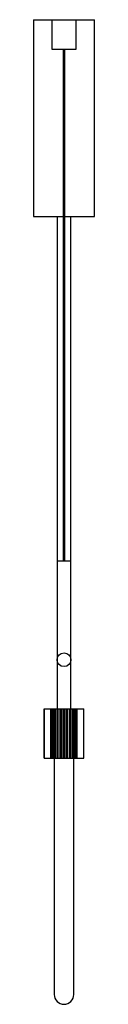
# Paper-space layout '_Derecha' of a CAD drawing. Header units: millimetres. Extents: x -31 to 31, y -800 to 200.
import ezdxf

# ---------------------------------------------------------------- set-up
doc = ezdxf.new("R2010")
doc.units = ezdxf.units.MM

psp = doc.layouts.new('_Derecha')

# ---------------------------------------------------------------- linework, layer by layer
at = {"color": 7, "linetype": 'Continuous', "lineweight": 25}
for p, q in [((-12.5, 200), (-12.5, 170)), ((12.5, 170), (12.5, 200)), ((-31, 200), (-31, 0)), ((-31, 200), (31, 200)), ((31, 0), (31, 200)), ((-12.5, 170), (12.5, 170)), ((-1, 170), (-1, -350)), ((1, -350), (1, 170)), ((-31, 0), (-1, 0)), ((-7, 0), (-7, -500)), ((1, 0), (31, 0)), ((7, -500), (7, 0)), ((7, -350), (-7, -350)), ((-20.2, -500), (-20.2, -550)), ((-20.2, -550), (-20.2, -500)), ((-20.2, -500), (20.2, -500)), ((-19.8, -550), (-19.8, -500)), ((-13.5, -550), (-13.5, -500)), ((-13.4, -550), (-13.4, -500)), ((-13.1, -550), (-13.1, -500)), ((-12.6, -550), (-12.6, -500)), ((-11.8, -550), (-11.8, -500)), ((-11, -550), (-11, -500)), ((-9.8, -550), (-9.8, -500)), ((-9, -500), (-9, -550)), ((-8.7, -550), (-8.7, -500)), ((-7.1, -550), (-7.1, -500)), ((-6.5, -500), (-6.5, -550)), ((-5.9, -550), (-5.9, -500)), ((-4, -550), (-4, -500)), ((-3.7, -500), (-3.7, -550)), ((-2.7, -550), (-2.7, -500)), ((-0.7, -550), (-0.7, -500)), ((-0.6, -500), (-0.6, -550)), ((0.6, -550), (0.6, -500)), ((0.7, -550), (0.7, -500)), ((2.7, -550), (2.7, -500)), ((3.7, -550), (3.7, -500)), ((4, -550), (4, -500)), ((5.9, -550), (5.9, -500)), ((6.5, -550), (6.5, -500)), ((7.1, -550), (7.1, -500)), ((8.7, -550), (8.7, -500)), ((9, -550), (9, -500)), ((9.8, -550), (9.8, -500)), ((11, -550), (11, -500)), ((11.8, -550), (11.8, -500)), ((12.6, -550), (12.6, -500)), ((13.1, -550), (13.1, -500)), ((13.4, -550), (13.4, -500)), ((13.5, -550), (13.5, -500)), ((20.2, -550), (20.2, -500)), ((-20.2, -550), (20.2, -550)), ((-10, -550), (-10, -790)), ((10, -790), (10, -550))]:
    psp.add_line(p, q, dxfattribs=at)
psp.add_circle((0, -450), 7, dxfattribs=at)
psp.add_arc((0, -790), 10, 180, 0, dxfattribs=at)

doc.saveas('drawing.dxf')
